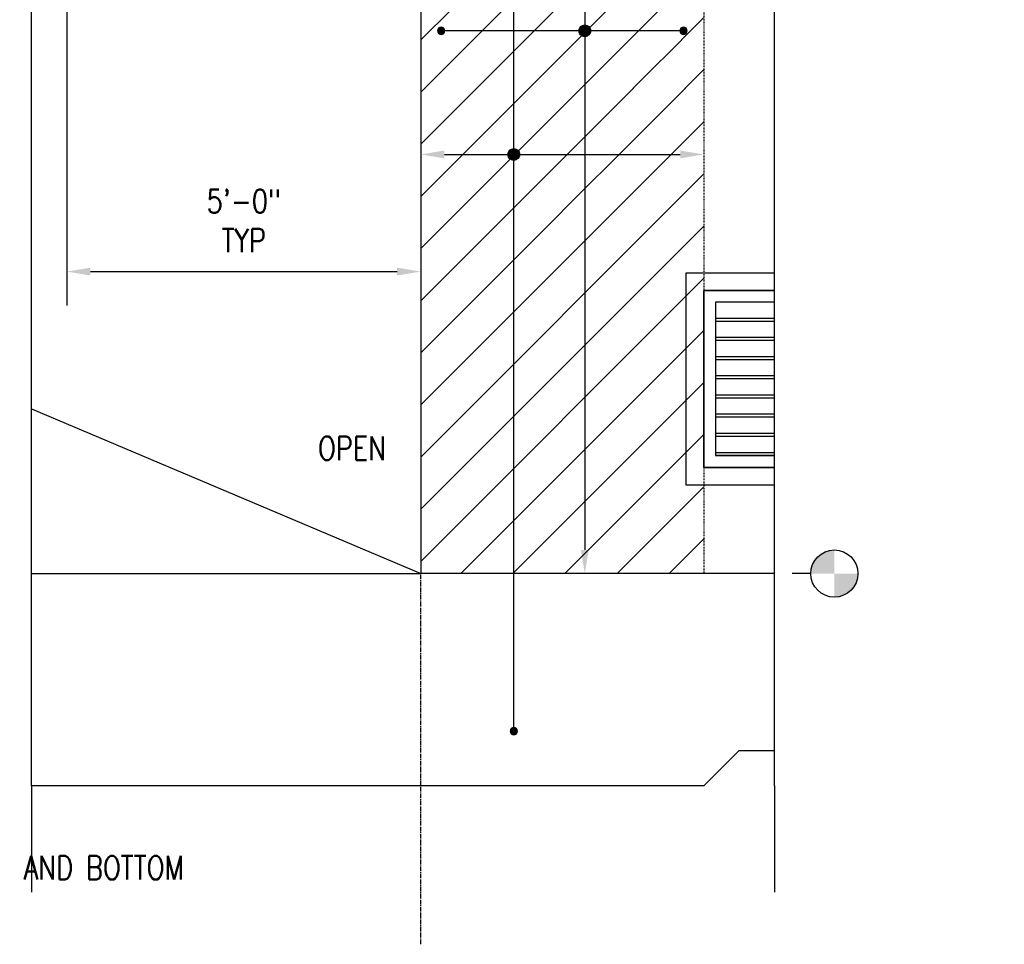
# Model space of a CAD drawing. Header units: inches. Extents: x -2417 to 3601, y -137 to 349.
# Tile 10 of 12: x 948 to 1115, y -48 to 109. Entities that reach past the tile are written whole.
import ezdxf
from ezdxf import colors
from ezdxf.entities.mleader import LeaderData, LeaderLine
from ezdxf.math import Vec2, Vec3

# ---------------------------------------------------------------- set-up
doc = ezdxf.new("R2010")
doc.units = ezdxf.units.IN
doc.header["$MEASUREMENT"] = 0
doc.linetypes.add('CENTER2', pattern=[1.125, 0.75, -0.125, 0.125, -0.125])
doc.linetypes.add('Dash', pattern=[0.25, 0.125, -0.125])
for name, color, linetype in [('A-DETL-THIN', 1, 'Continuous'), ('A-FLOR', 5, 'Continuous'), ('A-FLOR-LEVL', 6, 'Continuous'), ('A-WALL-HDLN', 1, 'Dash'), ('M-EQPM', 2, 'Continuous'), ('S-ANNO-DIMS', 1, 'Continuous'), ('S-ANNO-NOTE', 2, 'Continuous'), ('S-ANNO-SYMB', 2, 'Continuous'), ('S-BEAM', 3, 'Continuous'), ('S-COLS', 3, 'Continuous'), ('S-DETL-CNTR', 1, 'CENTER2'), ('S-GRID', 1, 'CENTER2'), ('S-REIN-RBAR', 4, 'Continuous')]:
    doc.layers.add(name, color=color, linetype=linetype)
doc.styles.add('Annotative', font='romans.shx', dxfattribs={"width": 0.8, "height": 0.125})
doc.dimstyles.new('Annotative', dxfattribs={"dimscale": 0, "dimtxt": 0.125, "dimasz": 0.125, "dimexe": 0.18, "dimexo": 0.0625, "dimgap": 0.09, "dimtad": 1, "dimdec": 3, "dimzin": 3, "dimdsep": 46, "dimlunit": 4, "dimtxsty": 'Annotative', "dimcen": 0.09, "dimclrt": 2, "dimazin": 2, "dimtfac": 1, "dimtdec": 3, "dimtmove": 0, "dimatfit": 0, "dimfxl": 1, "dimtfill": 1, "dimfrac": 2, "dimtolj": 1, "dimtzin": 0, "dimarcsym": 0})

# ---------------------------------------------------------------- blocks, each defined once
blk = doc.blocks.new('Level - Circle-570883-HEADWALL REINFORCEMENT TO BLAST PILASTER ELEVATION')
at = {"layer": 'S-ANNO-SYMB', "lineweight": -3}
h = blk.add_hatch(color=256, dxfattribs=at)
edge = h.paths.add_edge_path()
edge.add_line((795.43, 0), (791.43, 0))
edge.add_arc((795.43, 0), 4, 90, 180, ccw=False)
edge.add_line((795.43, 4), (795.43, 0))
h = blk.add_hatch(color=256, dxfattribs=at)
edge = h.paths.add_edge_path()
edge.add_line((795.43, -4), (795.43, 0))
edge.add_line((795.43, 0), (799.43, 0))
edge.add_arc((795.43, 0), 4, 270, 360, ccw=False)
blk.add_circle((795.43, 0), 4, dxfattribs=at)
blk = doc.blocks.new('032100_ReinforcementBar-Section - _ 10-702371-HEADWALL REINFORCEMENT TO BLAST PILASTER ELEVATION')
h = blk.add_hatch(color=256)
h.dxf.hatch_style = 1
h.paths.add_polyline_path([(204.91, 142, 1), (206.16, 142, 1)])
blk.add_circle((205.53, 142), 0.625)
blk = doc.blocks.new('032100_ReinforcementBar-Section - _ 10-1678638-HEADWALL REINFORCEMENT TO BLAST PILASTER ELEVATION')
h = blk.add_hatch(color=256)
h.dxf.hatch_style = 1
h.paths.add_polyline_path([(644.25, 92, 1), (643, 92, 1)])
blk.add_circle((643.62, 92), 0.625)
blk = doc.blocks.new('HDR-Si_Dot-Symbol - Dot-HDR-1676570-HEADWALL REINFORCEMENT TO BLAST PILASTER ELEVATION')
h = blk.add_hatch(color=256)
edge = h.paths.add_edge_path()
edge.add_arc((734.56, 159.41), 1, 180, 360)
edge.add_arc((734.56, 159.41), 1, 0, 180)
for start, end in [(0, 180), (180, 0)]:
    blk.add_arc((734.56, 159.41), 1, start, end)
blk = doc.blocks.new('*D39')
at = {"layer": 'Defpoints', "color": 0, "transparency": 16777216}
for p in [(1040.88, 257.18), (1040.88, 15.18), (1043.85, 15.18)]:
    blk.add_point(p, dxfattribs=at)
at = {"layer": 'S-REIN-RBAR', "color": 0, "lineweight": -2, "transparency": 16777216}
blk.add_line((1043.85, 253.18), (1043.85, 19.18), dxfattribs=at)
at = {"layer": 'S-REIN-RBAR', "color": 0, "transparency": 16777216}
for points in [[(1043.18, 253.18), (1044.51, 253.18), (1043.85, 257.18)], [(1043.18, 19.18), (1044.51, 19.18), (1043.85, 15.18)]]:
    blk.add_solid(points, dxfattribs=at)
blk = doc.blocks.new('*D40')
at = {"layer": 'Defpoints', "color": 0, "transparency": 16777216}
for p in [(1064.02, 86.22), (1016.03, 83.28), (1064.02, 83.28)]:
    blk.add_point(p, dxfattribs=at)
at = {"layer": 'S-REIN-RBAR', "color": 0, "lineweight": -2, "transparency": 16777216}
blk.add_line((1020.03, 86.22), (1060.02, 86.22), dxfattribs=at)
at = {"layer": 'S-REIN-RBAR', "color": 0, "transparency": 16777216}
for points in [[(1020.03, 86.89), (1020.03, 85.56), (1016.03, 86.22)], [(1060.02, 86.89), (1060.02, 85.56), (1064.02, 86.22)]]:
    blk.add_solid(points, dxfattribs=at)
blk = doc.blocks.new('*U18')
for p, q in [((0.5, 1), (-0.5, -1)), ((1, 0), (0.5, 1)), ((-23.167, 0), (-26.167, 0)), ((-23.167, 0), (-1, 0)), ((-0.5, -1), (-1, 0)), ((23.167, 0), (1, 0)), ((23.167, 0), (26.167, 0))]:
    blk.add_line(p, q)
blk = doc.blocks.new('*D44')
at = {"layer": 'Defpoints', "color": 0, "transparency": 16777216}
for p in [(956.03, 172.38), (1016.03, 170.81), (1016.03, 66.37)]:
    blk.add_point(p, dxfattribs=at)
at = {"layer": 'S-ANNO-DIMS', "color": 0, "lineweight": -2, "transparency": 16777216}
for p, q in [((956.03, 170.38), (956.03, 60.61)), ((960.03, 66.37), (1012.03, 66.37))]:
    blk.add_line(p, q, dxfattribs=at)
at = {"layer": 'S-ANNO-DIMS', "color": 0, "transparency": 16777216}
for points in [[(960.03, 67.04), (960.03, 65.7), (956.03, 66.37)], [(1012.03, 67.04), (1012.03, 65.7), (1016.03, 66.37)]]:
    blk.add_solid(points, dxfattribs=at)
at = {"layer": 'S-ANNO-DIMS', "color": 2, "transparency": 16777216, "insert": (986.03, 74.97), "char_height": 4, "attachment_point": 5, "style": 'Annotative', "bg_fill": 3, "box_fill_scale": 1.25, "bg_fill_color": 256, "bg_fill_true_color": 13158600, "bg_fill_transparency": 0}
blk.add_mtext('\\A1;5\'-0"\\PTYP', dxfattribs=at)
blk = doc.blocks.new('*U26')
for p, q in [((0.5, 1), (-0.5, -1)), ((1, 0), (0.5, 1)), ((-23.167, 0), (-26.167, 0)), ((-23.167, 0), (-1, 0)), ((-0.5, -1), (-1, 0)), ((23.167, 0), (1, 0)), ((23.167, 0), (26.167, 0))]:
    blk.add_line(p, q)
blk = doc.blocks.new('*U27')
for p, q in [((0.5, 1), (-0.5, -1)), ((1, 0), (0.5, 1)), ((-23.167, 0), (-26.167, 0)), ((-23.167, 0), (-1, 0)), ((-0.5, -1), (-1, 0)), ((23.167, 0), (1, 0)), ((23.167, 0), (26.167, 0))]:
    blk.add_line(p, q)

msp = doc.modelspace()

# ---------------------------------------------------------------- linework, layer by layer
at = {"layer": 'A-DETL-THIN', "lineweight": -3}
msp.add_line((950.0305, 43.101), (1016.0305, 15.1779), dxfattribs=at)
at = {"layer": 'A-FLOR', "lineweight": -3}
for p in [(950.0305, 15.1779), (1076.0164, 15.1779)]:
    msp.add_line(p, (1016.0305, 15.1779), dxfattribs=at)
at = {"layer": 'A-FLOR'}
msp.add_lwpolyline([(1064.0305, -20.8221), (950.0305, -20.8221)], dxfattribs=at)
at = {"layer": 'A-WALL-HDLN', "lineweight": -3}
for p, q in [((1064.0305, 66.1759), (1064.0305, 63.1779)), ((1064.0305, 33.1759), (1064.0305, 30.1799)), ((1064.0305, 30.1759), (1064.0305, 15.1799))]:
    msp.add_line(p, q, dxfattribs=at)
at = {"layer": 'M-EQPM', "lineweight": -3}
for p, q in [((1061.0305, 30.1779), (1061.0305, 66.1779)), ((1061.0305, 66.1779), (1076.0164, 66.1779)), ((1064.0305, 33.1779), (1064.0305, 63.1779)), ((1064.0305, 63.1779), (1076.0164, 63.1779)), ((1076.0164, 63.1779), (1064.0305, 63.1779)), ((1064.0305, 63.1779), (1064.0305, 33.1779)), ((1076.0164, 61.1779), (1066.0305, 61.1779)), ((1066.0305, 61.1779), (1066.0305, 35.1779)), ((1066.0305, 58.4279), (1066.0305, 57.9279)), ((1076.0164, 58.4279), (1066.0305, 58.4279)), ((1076.0164, 57.9279), (1066.0305, 57.9279)), ((1066.0305, 55.1779), (1066.0305, 54.6779)), ((1076.0164, 55.1779), (1066.0305, 55.1779)), ((1076.0164, 54.6779), (1066.0305, 54.6779)), ((1066.0305, 51.9279), (1066.0305, 51.4279)), ((1076.0164, 51.9279), (1066.0305, 51.9279)), ((1076.0164, 51.4279), (1066.0305, 51.4279)), ((1066.0305, 48.6779), (1066.0305, 48.1779)), ((1076.0164, 48.6779), (1066.0305, 48.6779)), ((1076.0164, 48.1779), (1066.0305, 48.1779)), ((1066.0305, 45.4279), (1066.0305, 44.9279)), ((1076.0164, 45.4279), (1066.0305, 45.4279)), ((1076.0164, 44.9279), (1066.0305, 44.9279)), ((1066.0305, 42.1779), (1066.0305, 41.6779)), ((1076.0164, 42.1779), (1066.0305, 42.1779)), ((1076.0164, 41.6779), (1066.0305, 41.6779)), ((1066.0305, 38.9279), (1066.0305, 38.4279)), ((1076.0164, 38.9279), (1066.0305, 38.9279)), ((1076.0164, 38.4279), (1066.0305, 38.4279)), ((1066.0305, 35.6779), (1066.0305, 35.1779)), ((1066.0305, 35.6779), (1076.0164, 35.6779)), ((1076.0164, 35.1779), (1066.0305, 35.1779)), ((1066.0305, 35.1779), (1076.0164, 35.1779)), ((1076.0164, 33.1779), (1064.0305, 33.1779)), ((1064.0305, 33.1779), (1076.0164, 33.1779)), ((1076.0164, 30.1779), (1061.0305, 30.1779))]:
    msp.add_line(p, q, dxfattribs=at)
at = {"layer": 'S-ANNO-SYMB', "lineweight": -3}
msp.add_line((1082.1698, 15.1779), (1079.0164, 15.1779), dxfattribs=at)

# ---------------------------------------------------------------- block references
at = {"layer": 'A-FLOR-LEVL', "lineweight": -3}
msp.add_blockref('Level - Circle-570883-HEADWALL REINFORCEMENT TO BLAST PILASTER ELEVATION', (290.735, 15.1779), dxfattribs=at)

# ---------------------------------------------------------------- texts
at = {"layer": 'S-ANNO-NOTE', "insert": (1004.3712, 36.4123), "char_height": 4, "width": 13.461535, "attachment_point": 5, "style": 'Annotative'}
msp.add_mtext('OPEN', dxfattribs=at)

# ---------------------------------------------------------------- leaders
at = {"layer": 'S-ANNO-NOTE', "lineweight": -3}
ml = msp.add_multileader_mtext('Standard', dxfattribs=at)
ml.set_content('CONT HEADER BEAM FLEXURAL REINF, SEE DETAILS', color=256, style='Annotative')
ml.set_leader_properties(color=1, lineweight=-1)
ml.build(insert=Vec2(0, 0))
ml.multileader.update_dxf_attribs({"dogleg_length": 0.125, "scale": 32})
ctx = ml.context
ctx.base_point, ctx.scale, ctx.landing_gap_size, ctx.plane_origin = Vec3(375.0321, 106.3141), 32, 2.88, Vec3(241.5557, 135.5046)
notes = []
notes.append((ctx, [(0, (1, 1, 0), (371.0321, 106.3141), (1, 0), 4, [(0, [(389.9346, 157.1779)], 0, [])])]))
ctx.mtext.insert, ctx.mtext.width, ctx.mtext.flow_direction = Vec3(377.9121, 108.3141), 49.498119, 5
ctx.mtext.has_bg_fill, ctx.mtext.bg_color, ctx.mtext.bg_scale_factor, ctx.mtext.bg_transparency, ctx.mtext.use_window_bg_color = 1, -1027028792, 1.5, 0, 1
for ctx, leaders in notes:
    for number, flags, end, landing, length, lines in leaders:
        leader = LeaderData()
        leader.index, (leader.has_last_leader_line, leader.has_dogleg_vector, leader.attachment_direction) = number, flags
        leader.last_leader_point, leader.dogleg_vector, leader.dogleg_length = Vec3(end), Vec3(landing), length
        for number, points, colour, breaks in lines:
            line = LeaderLine()
            line.index, line.vertices, line.color, line.breaks = number, Vec3.list(points), colors.encode_raw_color(colour), breaks
            leader.lines.append(line)
        ctx.leaders.append(leader)

# ---------------------------------------------------------------- next in the draw order: leaders
ml = msp.add_multileader_mtext('Standard', dxfattribs=at)
ml.set_content('PILASTER TIES,\\PSEE DETAILS, TYP.', color=256, style='Annotative')
ml.set_leader_properties(color=1, linetype='ByLayer', lineweight=-1)
ml.build(insert=Vec2(0, 0))
ml.multileader.update_dxf_attribs({"text_right_attachment_type": 3, "dogleg_length": 0.125, "scale": 32})
ctx = ml.context
ctx.base_point, ctx.scale, ctx.landing_gap_size, ctx.plane_origin = Vec3(547.3839, 93.0622), 32, 2.88, Vec3(529.1939, 103.413)
ctx.right_attachment = 3
notes = []
notes.append((ctx, [(0, (1, 1, 0), (543.3839, 93.0622), (1, 0), 4, [(0, [(532.7957, 107.118)], 0, [])])]))
ctx.mtext.insert, ctx.mtext.width, ctx.mtext.flow_direction = Vec3(550.2639, 95.4431), 72.123364, 5
ctx.mtext.has_bg_fill, ctx.mtext.bg_color, ctx.mtext.bg_scale_factor, ctx.mtext.bg_transparency, ctx.mtext.use_window_bg_color = 1, -1027028792, 1.5, 0, 1
ml = msp.add_multileader_mtext('Standard', dxfattribs=at)
ml.set_content('PILASTER LONGITUDINAL REINF W/ 90 DEG HOOKS, TOP AND BOTTOM', color=256, style='Annotative')
ml.set_leader_properties(color=1, linetype='ByLayer', lineweight=-1)
ml.build(insert=Vec2(0, 0))
ml.multileader.update_dxf_attribs({"text_right_attachment_type": 3, "dogleg_length": 0.125, "scale": 32})
ctx = ml.context
ctx.base_point, ctx.scale, ctx.landing_gap_size, ctx.plane_origin = Vec3(823.3773, -35.0631), 32, 2.88, Vec3(807.6114, 57.9069)
ctx.right_attachment = 3
notes.append((ctx, [(0, (1, 1, 0), (819.3773, -35.0631), (1, 0), 4, [(0, [(808.2032, -12.0276)], 0, [])])]))
ctx.mtext.insert, ctx.mtext.width, ctx.mtext.flow_direction = Vec3(826.2573, -32.6821), 86.713675, 5
ctx.mtext.has_bg_fill, ctx.mtext.bg_color, ctx.mtext.bg_scale_factor, ctx.mtext.bg_transparency, ctx.mtext.use_window_bg_color = 1, -1027028792, 1.5, 0, 1
for ctx, leaders in notes:
    for number, flags, end, landing, length, lines in leaders:
        leader = LeaderData()
        leader.index, (leader.has_last_leader_line, leader.has_dogleg_vector, leader.attachment_direction) = number, flags
        leader.last_leader_point, leader.dogleg_vector, leader.dogleg_length = Vec3(end), Vec3(landing), length
        for number, points, colour, breaks in lines:
            line = LeaderLine()
            line.index, line.vertices, line.color, line.breaks = number, Vec3.list(points), colors.encode_raw_color(colour), breaks
            leader.lines.append(line)
        ctx.leaders.append(leader)

# ---------------------------------------------------------------- next in the draw order: hatches: boundary and pattern name
at = {"layer": 'S-DETL-CNTR', "linetype": 'Continuous'}
h = msp.add_hatch(dxfattribs=at)
h.set_pattern_fill('ANSI31', color=256, scale=50)
h.paths.add_polyline_path([(1016.0305, 15.1779), (1064.0305, 15.1779), (1064.0305, 257.1779), (1016.0305, 257.1779)])

# ---------------------------------------------------------------- next in the draw order: linework, layer by layer
at = {"layer": 'A-FLOR'}
for p, q in [((1064.0305, -20.8221), (1070.0305, -14.8221)), ((1070.0305, -14.8221), (1076.0164, -14.8221))]:
    msp.add_line(p, q, dxfattribs=at)
at = {"layer": 'S-BEAM', "linetype": 'Dash', "lineweight": -3}
msp.add_line((1064.0305, 257.1779), (1064.0305, 66.1799), dxfattribs=at)
at = {"layer": 'S-COLS', "lineweight": -3}
msp.add_line((1016.0305, 147.1779), (1016.0305, 15.1779), dxfattribs=at)
at = {"layer": 'S-GRID', "lineweight": -3}
msp.add_line((1016.0305, -47.6646), (1016.0305, 15.1779), dxfattribs=at)
at = {"layer": 'S-REIN-RBAR', "lineweight": -3}
for p, q in [((1031.8143, -10.929), (1031.8143, 253.8523)), ((1059.9509, 107.1779), (1020.11, 107.1779))]:
    msp.add_line(p, q, dxfattribs=at)

# ---------------------------------------------------------------- next in the draw order: block references
at = {"layer": 'A-DETL-THIN', "xscale": -6, "yscale": 6, "zscale": 6, "rotation": 90}
for name, p in [('*U27', (946.0305, 118.1779)), ('*U18', (1076.0164, 118.1779))]:
    msp.add_blockref(name, p, dxfattribs=at)
at = {"layer": 'S-REIN-RBAR', "lineweight": -3, "xscale": -1}
for name, p in [('032100_ReinforcementBar-Section - _ 10-1678638-HEADWALL REINFORCEMENT TO BLAST PILASTER ELEVATION', (1663.1079, 15.1779)), ('HDR-Si_Dot-Symbol - Dot-HDR-1676570-HEADWALL REINFORCEMENT TO BLAST PILASTER ELEVATION', (1778.4014, -52.2302)), ('032100_ReinforcementBar-Section - _ 10-702371-HEADWALL REINFORCEMENT TO BLAST PILASTER ELEVATION', (1266.1079, -34.8221)), ('HDR-Si_Dot-Symbol - Dot-HDR-1676570-HEADWALL REINFORCEMENT TO BLAST PILASTER ELEVATION', (1766.3706, -73.1849)), ('032100_ReinforcementBar-Section - _ 10-702371-HEADWALL REINFORCEMENT TO BLAST PILASTER ELEVATION', (1237.3462, -153.5383))]:
    msp.add_blockref(name, p, dxfattribs=at)

# ---------------------------------------------------------------- next in the draw order: dimensions: what is measured, and where the dimension line sits
at = {"layer": 'S-REIN-RBAR', "lineweight": -3}
dim = msp.add_linear_dim(base=(1043.8451, 15.1779), p1=(1040.883, 257.1779), p2=(1040.883, 15.1779), angle=90, text=' ', dimstyle='Annotative', override={"dimpost": '\\X', "dimse1": 1, "dimse2": 1, "dimtfill": 0}, dxfattribs=at)
dim.commit()
dim.dimension.update_dxf_attribs({"geometry": '*D39', "text_midpoint": (1043.8451, 107.1813), "dimtype": 160, "text_rotation": 90})
dim = msp.add_linear_dim(base=(1064.0249, 86.2232), p1=(1016.0305, 83.2826), p2=(1064.0249, 83.2826), angle=180, text=' ', dimstyle='Annotative', override={"dimpost": '\\X', "dimse1": 1, "dimse2": 1, "dimtfill": 0}, dxfattribs=at)
dim.commit()
dim.dimension.update_dxf_attribs({"geometry": '*D40', "text_midpoint": (1031.7269, 86.2232), "dimtype": 160})

# ---------------------------------------------------------------- next in the draw order: dimensions: what is measured, and where the dimension line sits
at = {"layer": 'S-ANNO-DIMS'}
dim = msp.add_linear_dim(base=(1016.0305, 66.3717), p1=(956.0305, 172.3755), p2=(1016.0305, 170.8059), angle=180, text='<>\\PTYP', dimstyle='Annotative', override={"dimpost": '\\X', "dimse2": 1}, dxfattribs=at)
dim.commit()
dim.dimension.update_dxf_attribs({"geometry": '*D44', "text_midpoint": (986.0305, 74.9659)})

# ---------------------------------------------------------------- next in the draw order: block references
at = {"layer": 'A-DETL-THIN', "xscale": -6, "yscale": 6, "zscale": 6, "rotation": 90}
msp.add_blockref('*U26', (950.0305, 118.1779), dxfattribs=at)

doc.saveas('drawing.dxf')
